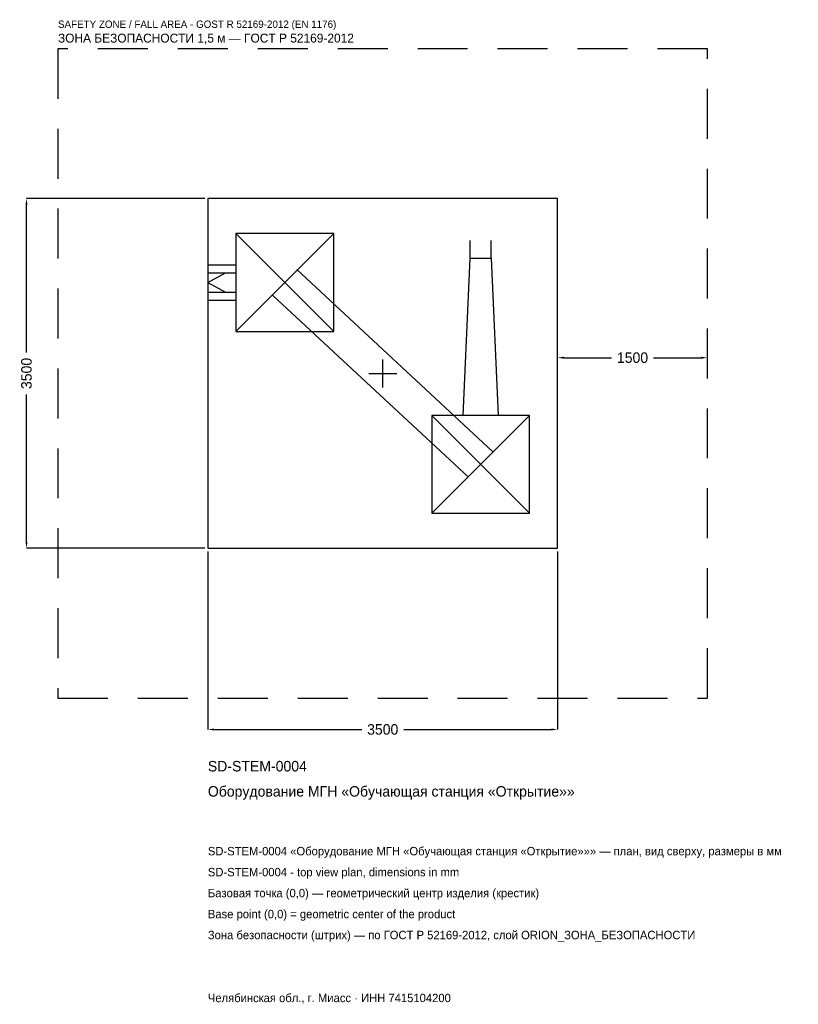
# Model space of a CAD drawing. Header units: metres. Extents: x -3633 to 4159, y -6317 to 3542.
import ezdxf

# ---------------------------------------------------------------- set-up
doc = ezdxf.new("R2010")
doc.units = ezdxf.units.M
doc.linetypes.add('DASHED', pattern=[800, 500, -300])
for name, color, linetype in [('ORION_ДАННЫЕ', 3, 'Continuous'), ('ORION_ЗОНА_БЕЗОПАСНОСТИ', 1, 'Continuous'), ('ORION_КОНТУР', 7, 'Continuous'), ('ORION_РАЗМЕРЫ', 8, 'Continuous')]:
    doc.layers.add(name, color=color, linetype=linetype)
doc.dimstyles.new('ORION', dxfattribs={"dimtxt": 105, "dimasz": 63, "dimexe": 1.25, "dimexo": 31.5, "dimtad": 1, "dimdec": 0, "dimcen": 2.5, "dimazin": 3, "dimtfac": 1, "dimtmove": 0, "dimatfit": 3, "dimarcsym": 0})

# ---------------------------------------------------------------- blocks, each defined once
blk = doc.blocks.new('_CLOSEDFILLED')
at = {"color": 0, "linetype": 'BYBLOCK'}
blk.add_solid([(-1, 0.16), (0, 0), (-1, -0.16)], dxfattribs=at)
blk = doc.blocks.new('*D1')
for p, q in [((-1750, -1781.5), (-1750, -3565)), ((1750, -1781.5), (1750, -3565)), ((-1687, -3565), (-210, -3565)), ((210, -3565), (1687, -3565))]:
    blk.add_line(p, q)
at = {"layer": 'Defpoints'}
for p in [(-1750, -1750), (1750, -1750), (-1750, -3565)]:
    blk.add_point(p, dxfattribs=at)
at = {"layer": 'ORION_РАЗМЕРЫ', "xscale": 63, "yscale": 63, "rotation": 180}
blk.add_blockref('_CLOSEDFILLED', (-1750, -3565), dxfattribs=at)
at = {"layer": 'ORION_РАЗМЕРЫ', "xscale": 63, "yscale": 63}
blk.add_blockref('_CLOSEDFILLED', (1750, -3565), dxfattribs=at)
at = {"layer": 'ORION_РАЗМЕРЫ', "insert": (0, -3565), "char_height": 105, "attachment_point": 5}
blk.add_mtext('3500', dxfattribs=at)
blk = doc.blocks.new('*D2')
for p, q in [((-1781.5, 1750), (-3565, 1750)), ((-3565, 210), (-3565, 1687)), ((-3565, -1687), (-3565, -210)), ((-1781.5, -1750), (-3565, -1750))]:
    blk.add_line(p, q)
at = {"layer": 'Defpoints'}
for p in [(-1750, 1750), (-3565, -1750), (-1750, -1750)]:
    blk.add_point(p, dxfattribs=at)
at = {"layer": 'ORION_РАЗМЕРЫ', "xscale": 63, "yscale": 63}
for p, rotation in [((-3565, 1750), 90), ((-3565, -1750), 270)]:
    blk.add_blockref('_CLOSEDFILLED', p, dxfattribs=dict(at, rotation=rotation))
at = {"layer": 'ORION_РАЗМЕРЫ', "insert": (-3565, 0), "char_height": 105, "attachment_point": 5, "rotation": 90}
blk.add_mtext('3500', dxfattribs=at)
blk = doc.blocks.new('*D3')
for p, q in [((1750, 31.5), (1750, 157.5)), ((1813, 157.5), (2290, 157.5)), ((2710, 157.5), (3187, 157.5)), ((3250, 31.5), (3250, 157.5))]:
    blk.add_line(p, q)
at = {"layer": 'Defpoints'}
for p in [(1750, 157.5), (1750, 0), (3250, 0)]:
    blk.add_point(p, dxfattribs=at)
at = {"layer": 'ORION_РАЗМЕРЫ', "xscale": 63, "yscale": 63, "rotation": 180}
blk.add_blockref('_CLOSEDFILLED', (1750, 157.5), dxfattribs=at)
at = {"layer": 'ORION_РАЗМЕРЫ', "xscale": 63, "yscale": 63}
blk.add_blockref('_CLOSEDFILLED', (3250, 157.5), dxfattribs=at)
at = {"layer": 'ORION_РАЗМЕРЫ', "insert": (2500, 157.5), "char_height": 105, "attachment_point": 5}
blk.add_mtext('1500', dxfattribs=at)
blk = doc.blocks.new('ОРИОН SD-STEM-0004 Оборудование МГН Обучающая станция Открытие')
at = {"layer": 'ORION_ЗОНА_БЕЗОПАСНОСТИ', "linetype": 'DASHED'}
blk.add_lwpolyline([(-3250, -3250), (3250, -3250), (3250, 3250), (-3250, 3250)], close=True, dxfattribs=at)
at = {"layer": 'ORION_КОНТУР'}
for p, q in [((-1470, 420), (-490, 1400)), ((-1470, 1400), (-490, 420)), ((874.2, 1155), (874.2, 1331.4)), ((1085.8, 1155), (1085.8, 1331.4)), ((-1750, 1086.4), (-1470, 1086.4)), ((-1750, 1007), (-1470, 1007)), ((-1750, 910), (-1573.6, 1007)), ((-860, 1039.3), (1100, -780.7)), ((-1750, 910), (-1573.6, 813)), ((-1750, 813), (-1470, 813)), ((-1750, 733.6), (-1470, 733.6)), ((-1100, 780.7), (860, -1039.3)), ((490, -1400), (1470, -420)), ((490, -420), (1470, -1400))]:
    blk.add_line(p, q, dxfattribs=at)
for points in [[(-1750, -1750), (1750, -1750), (1750, 1750), (-1750, 1750)], [(-1470, 420), (-490, 420), (-490, 1400), (-1470, 1400)], [(490, -1400), (1470, -1400), (1470, -420), (490, -420)]]:
    blk.add_lwpolyline(points, close=True, dxfattribs=at)
blk.add_lwpolyline([(803.6, -420), (874.2, 1155), (1085.8, 1155), (1156.4, -420)], dxfattribs=at)
at = {"layer": 'ORION_РАЗМЕРЫ'}
for p, q in [((0, -140), (0, 140)), ((-140, 0), (140, 0))]:
    blk.add_line(p, q, dxfattribs=at)
at = {"layer": 'ORION_ДАННЫЕ'}
for tag, p in [('АРТИКУЛ', (-1750, -3985)), ('НАИМЕНОВАНИЕ', (-1750, -4237))]:
    blk.add_attdef(tag, p, '', height=105, dxfattribs=at)
at = {"layer": 'ORION_ДАННЫЕ', "flags": 1}
for tag, p in [('ПРОИЗВОДИТЕЛЬ', (-1750, -4489)), ('ТЕЛЕФОН', (-1750, -4741)), ('САЙТ', (-1750, -5245)), ('АДРЕС', (-1750, -5497)), ('РЕКВИЗИТЫ', (-1750, -5749)), ('ГАБАРИТЫ', (-1750, -6001)), ('ЗОНА_БЕЗОПАСНОСТИ', (-1750, -6253))]:
    blk.add_attdef(tag, p, '', height=105, dxfattribs=at)
at = {"layer": 'ORION_ЗОНА_БЕЗОПАСНОСТИ', "color": 1}
for s, height, p in [('SAFETY ZONE / FALL AREA - GOST R 52169-2012 (EN 1176)', 73.5, (-3250, 3460)), ('ЗОНА БЕЗОПАСНОСТИ 1,5 м — ГОСТ Р 52169-2012', 89.25, (-3250, 3313))]:
    blk.add_text(s, height=height, dxfattribs=at).set_placement(p)
at = {"layer": 'ORION_РАЗМЕРЫ'}
dim = blk.add_linear_dim(base=(-3565, -1750), p1=(-1750, -1750), p2=(-1750, 1750), angle=90, dimstyle='ORION', dxfattribs=at)
dim.commit()
dim.dimension.update_dxf_attribs({"geometry": '*D2', "text_midpoint": (-3565, 0)})
for base, p1, p2, picture, middle in [((1750, 157.5), (1750, 0), (3250, 0), '*D3', (2500, 157.5)), ((-1750, -3565), (-1750, -1750), (1750, -1750), '*D1', (0, -3565))]:
    dim = blk.add_linear_dim(base=base, p1=p1, p2=p2, dimstyle='ORION', dxfattribs=at)
    dim.commit()
    dim.dimension.update_dxf_attribs({"geometry": picture, "text_midpoint": middle})

msp = doc.modelspace()

# ---------------------------------------------------------------- block references
msp.add_blockref('ОРИОН SD-STEM-0004 Оборудование МГН Обучающая станция Открытие', (0, 0)).add_auto_attribs({'АРТИКУЛ': 'SD-STEM-0004', 'НАИМЕНОВАНИЕ': 'Оборудование МГН «Обучающая станция «Открытие»»'})

# ---------------------------------------------------------------- texts
at = {"layer": 'ORION_ДАННЫЕ', "color": 3}
for s, p in [('SD-STEM-0004 «Оборудование МГН «Обучающая станция «Открытие»»» — план, вид сверху, размеры в мм', (-1750, -4825)), ('SD-STEM-0004 - top view plan, dimensions in mm', (-1750, -5035)), ('Челябинская обл., г. Миасс · ИНН 7415104200', (-1750, -6295))]:
    msp.add_text(s, height=84, dxfattribs=at).set_placement(p)
at = {"layer": 'ORION_ДАННЫЕ', "color": 7}
for s, p in [('Базовая точка (0,0) — геометрический центр изделия (крестик)', (-1750, -5245)), ('Base point (0,0) = geometric center of the product', (-1750, -5455))]:
    msp.add_text(s, height=84, dxfattribs=at).set_placement(p)
at = {"layer": 'ORION_ДАННЫЕ', "color": 1}
msp.add_text('Зона безопасности (штрих) — по ГОСТ Р 52169-2012, слой ORION_ЗОНА_БЕЗОПАСНОСТИ', height=84, dxfattribs=at).set_placement((-1750, -5665))

doc.saveas('drawing.dxf')
